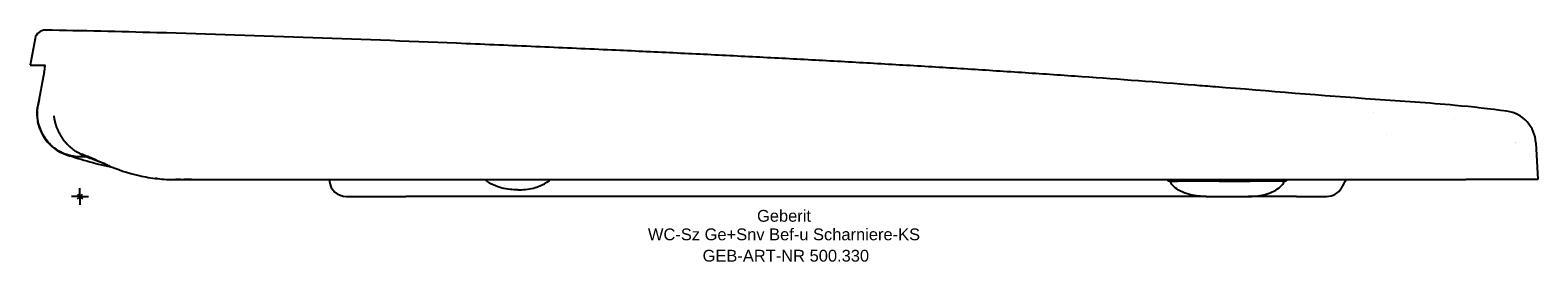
# Model space of a CAD drawing. Header units: millimetres. Extents: x -15 to 433, y -19 to 49.
import ezdxf
from ezdxf.enums import TextEntityAlignment as Align

# ---------------------------------------------------------------- set-up
doc = ezdxf.new("R2010")
doc.units = ezdxf.units.MM
doc.layers.get('0').update_dxf_attribs({"linetype": 'CONTINUOUS'})
for name, color, linetype, lineweight in [('Arbeitspunkt(DIN)', 7, 'CONTINUOUS', 25), ('GEB-ART-NR', 1, 'CONTINUOUS', 18), ('GEB-BEZUG', 2, 'CONTINUOUS', 25), ('GEB-TEXT', 5, 'CONTINUOUS', 18)]:
    doc.layers.add(name, color=color, linetype=linetype, lineweight=lineweight)
doc.layers.add('GEB-KONTUR-A', color=5, linetype='CONTINUOUS')
doc.styles.get("Standard").update_dxf_attribs({"font": 'arial.ttf'})

# ---------------------------------------------------------------- blocks, each defined once
blk = doc.blocks.new('Einfügepunkt')
at = {"layer": 'GEB-BEZUG'}
for p, q in [((-0.71, -0.71), (0.71, 0.71)), ((-0.71, 0.71), (0.71, -0.71))]:
    blk.add_line(p, q, dxfattribs=at)

msp = doc.modelspace()

# ---------------------------------------------------------------- linework, layer by layer
at = {"layer": 'Arbeitspunkt(DIN)', "ltscale": 25}
for q in [(-2.5, 0), (0, 2.5), (0, -2.5), (2.5, 0)]:
    msp.add_line((0, 0), q, dxfattribs=at)
at = {"layer": 'GEB-KONTUR-A', "ltscale": 25}
for p, q in [((-13.32, 46.93), (-14.8, 39)), ((-14.8, 39), (-14.5, 39)), ((-14.5, 39), (-10.44, 39)), ((-10.6, 37.03), (-12.49, 26.87)), ((384.24, 24.85), (384.24, 24.85)), ((408.17, 23.04), (408.17, 23.04)), ((388.1, 18.26), (388.1, 18.26)), ((432.43, 15.92), (433, 5)), ((0.13, 11.75), (0.13, 11.75)), ((28.44, 5), (33.16, 5)), ((33.16, 5), (212.21, 5)), ((74.09, 4.49), (74.09, 4.49)), ((74.09, 4.49), (74.09, 4.49)), ((212.21, 5), (273.06, 5)), ((273.06, 5), (322.86, 5)), ((322.86, 5), (411.59, 5)), ((322.97, 4.96), (322.97, 4.96)), ((323.78, 4.5), (325.97, 4.5)), ((338.38, 4.5), (325.97, 4.5)), ((338.38, 4.5), (347.52, 4.5)), ((357.13, 4.5), (347.52, 4.5)), ((357.13, 4.5), (357.69, 4.5)), ((433, 5), (411.59, 5)), ((79.06, 0), (96.76, 0)), ((157.13, 0), (96.76, 0)), ((217.69, 0), (157.13, 0)), ((298.46, 0), (217.69, 0)), ((334.46, 0), (298.46, 0)), ((361.36, 0), (347.01, 0)), ((361.36, 0), (370.27, 0)), ((334.53, 0), (346.94, 0))]:
    msp.add_line(p, q, dxfattribs=at)
for centre, radius, start, end in [((-10.37, 46.38), 3, 88.9569, 169.3924), ((0, 24.5), 12.75, 180, 251.8191), ((422.44, 15.4), 10, 3, 82.0998), ((414.05, 7.37), 15, 34.7539, 34.7546), ((42.19, 152.96), 147.96, 251.8191, 257.3966), ((79.06, 5), 5, 185.8506, 270), ((323.81, 5.5), 1, 212.8421, 270), ((357.59, 5.5), 1, 270, 305.4286), ((370.27, 5), 5, 270, 331.0477)]:
    msp.add_arc(centre, radius, start, end, dxfattribs=at)
for points, knots in [([(337.25, 32.53), (335.19, 32.69), (322, 33.75), (303.2, 35.17), (280.71, 36.71), (263.73, 37.8), (246.62, 38.85), (229.35, 39.85), (211.88, 40.81), (194.19, 41.72), (176.25, 42.61), (157.24, 43.5), (136.81, 44.42), (107.4, 45.67), (69.32, 47.17), (27.11, 48.56), (0.64, 49.18), (-10.31, 49.38)], [0, 0, 0, 0, 0.019574, 0.125737, 0.178819, 0.231901, 0.284982, 0.338064, 0.391146, 0.444227, 0.497309, 0.55039, 0.610851, 0.671313, 0.792235, 0.913157, 1, 1, 1, 1]), ([(-10.6, 37.03), (-10.55, 37.28), (-10.51, 37.53), (-10.48, 37.76), (-10.47, 37.78), (-10.47, 37.79), (-10.47, 37.81), (-10.44, 38.04), (-10.41, 38.24), (-10.4, 38.42), (-10.39, 38.6), (-10.38, 38.74), (-10.39, 38.84), (-10.39, 38.9), (-10.4, 38.94), (-10.41, 38.96), (-10.42, 38.99), (-10.43, 39), (-10.44, 39)], [-0.3130753, -0.3130753, -0.3130753, -0.3130753, -0.2371236, -0.2371236, -0.2371236, -0.2321013, -0.2321013, -0.2321013, -0.1566465, -0.1566465, -0.1566465, -0.0805655, -0.0805655, -0.0805655, -0.0390204, -0.0390204, -0.0390204, -0.000002, -0.000002, -0.000002, -0.000002]), ([(423.82, 25.3), (418.7, 26.01), (405.69, 27.42), (376.74, 29.29), (353.05, 31.26), (337.25, 32.53)], [0, 0, 0, 0, 0.178403, 0.452266, 1, 1, 1, 1]), ([(-12.71, 24.5), (-12.71, 24.9), (-12.69, 25.29), (-12.62, 26.09), (-12.57, 26.48), (-12.49, 26.87)], [-0.2383074, -0.2383074, -0.2383074, -0.2383074, -0.1191546, -0.1191546, -0.0000014, -0.0000014, -0.0000014, -0.0000014]), ([(-12.33, 27.73), (-12.4, 27.48), (-12.46, 27.23), (-12.56, 26.7), (-12.61, 26.43), (-12.64, 26.15), (-12.64, 26.15), (-12.64, 26.15)], [0.2166772, 0.2166772, 0.2166772, 0.2166772, 0.4, 0.4, 0.6, 0.6, 0.6005461, 0.6005461, 0.6005461, 0.6005461]), ([(0.13, 11.75), (-1.23, 11.75), (-2.61, 11.98), (-5.21, 12.85), (-6.45, 13.51), (-8.63, 15.17), (-9.6, 16.2), (-10.75, 17.9), (-11.09, 18.5), (-11.67, 19.75), (-11.91, 20.41), (-12.35, 21.89), (-12.52, 22.73), (-12.66, 23.86), (-12.69, 24.18), (-12.71, 24.5)], [0, 0, 0, 0, 0.409363, 0.409363, 0.820591, 0.820591, 1.233, 1.233, 1.437564, 1.437564, 1.645091, 1.645091, 1.912323, 1.912323, 2.023787, 2.023787, 2.023787, 2.023787]), ([(-7.79, 23.98), (-7.78, 23.84), (-7.76, 23.71), (-7.74, 23.58), (-7.72, 23.45), (-7.7, 23.31), (-7.68, 23.18), (-7.65, 23.05), (-7.63, 22.91), (-7.6, 22.77), (-7.58, 22.64), (-7.55, 22.51), (-7.52, 22.38), (-7.51, 22.37), (-7.51, 22.36), (-7.51, 22.35), (-7.46, 22.15), (-7.41, 21.94), (-7.35, 21.74), (-7.33, 21.67), (-7.31, 21.6), (-7.29, 21.53), (-7.25, 21.39), (-7.21, 21.26), (-7.17, 21.13), (-7.15, 21.09), (-7.14, 21.05), (-7.13, 21.01), (-7.11, 20.97), (-7.1, 20.93), (-7.09, 20.89), (-7.07, 20.85), (-7.06, 20.81), (-7.04, 20.77), (-7.04, 20.76), (-7.03, 20.74), (-7.03, 20.73), (-6.97, 20.56), (-6.91, 20.4), (-6.84, 20.24), (-6.79, 20.12), (-6.75, 20), (-6.7, 19.89), (-6.64, 19.75), (-6.58, 19.62), (-6.52, 19.49), (-6.5, 19.46), (-6.49, 19.42), (-6.47, 19.39), (-6.46, 19.36), (-6.44, 19.32), (-6.42, 19.29), (-6.41, 19.26), (-6.39, 19.22), (-6.37, 19.19), (-6.36, 19.17), (-6.35, 19.15), (-6.34, 19.13), (-6.25, 18.94), (-6.16, 18.77), (-6.06, 18.6), (-6.01, 18.5), (-5.96, 18.41), (-5.9, 18.32), (-5.83, 18.19), (-5.75, 18.06), (-5.67, 17.93), (-5.65, 17.9), (-5.63, 17.87), (-5.61, 17.84), (-5.59, 17.81), (-5.57, 17.77), (-5.55, 17.74), (-5.53, 17.71), (-5.51, 17.68), (-5.49, 17.65), (-5.47, 17.62), (-5.46, 17.6), (-5.44, 17.57), (-5.4, 17.51), (-5.36, 17.45), (-5.32, 17.39), (-5.19, 17.2), (-5.05, 17.01), (-4.91, 16.83), (-4.77, 16.65), (-4.63, 16.47), (-4.48, 16.29), (-4.41, 16.2), (-4.33, 16.11), (-4.25, 16.02), (-4.11, 15.86), (-3.96, 15.7), (-3.82, 15.55), (-3.75, 15.48), (-3.68, 15.41), (-3.61, 15.34), (-3.5, 15.23), (-3.4, 15.13), (-3.29, 15.03), (-3.26, 15), (-3.23, 14.97), (-3.2, 14.95), (-3.17, 14.92), (-3.14, 14.9), (-3.12, 14.87), (-3.09, 14.85), (-3.06, 14.82), (-3.03, 14.79), (-3.01, 14.77), (-2.98, 14.75), (-2.96, 14.73), (-2.88, 14.66), (-2.8, 14.59), (-2.72, 14.52), (-2.63, 14.46), (-2.55, 14.39), (-2.47, 14.33), (-2.39, 14.26), (-2.31, 14.2), (-2.23, 14.14), (-2.14, 14.07), (-2.06, 14.01), (-1.98, 13.95), (-1.89, 13.89), (-1.81, 13.83), (-1.72, 13.77), (-1.63, 13.71), (-1.55, 13.66), (-1.46, 13.6), (-1.41, 13.57), (-1.37, 13.54), (-1.32, 13.51), (-1.05, 13.34), (-0.77, 13.18), (-0.48, 13.03), (-0.23, 12.9), (0.02, 12.78), (0.27, 12.67), (0.36, 12.62), (0.45, 12.59), (0.55, 12.55)], [0, 0, 0, 0, 0.03125, 0.03125, 0.03125, 0.0617186, 0.0617186, 0.0617186, 0.0933593, 0.0933593, 0.0933593, 0.122933, 0.122933, 0.122933, 0.125, 0.125, 0.125, 0.1717711, 0.1717711, 0.1717711, 0.1875, 0.1875, 0.1875, 0.21875, 0.21875, 0.21875, 0.2283679, 0.2283679, 0.2283679, 0.2379666, 0.2379666, 0.2379666, 0.2471648, 0.2471648, 0.2471648, 0.25, 0.25, 0.25, 0.285541, 0.285541, 0.285541, 0.3125, 0.3125, 0.3125, 0.34375, 0.34375, 0.34375, 0.3526451, 0.3526451, 0.3526451, 0.3615758, 0.3615758, 0.3615758, 0.3700827, 0.3700827, 0.3700827, 0.375, 0.375, 0.375, 0.4152069, 0.4152069, 0.4152069, 0.4375, 0.4375, 0.4375, 0.46875, 0.46875, 0.46875, 0.4772785, 0.4772785, 0.4772785, 0.4858238, 0.4858238, 0.4858238, 0.4939363, 0.4939363, 0.4939363, 0.5, 0.5, 0.5, 0.5133725, 0.5133725, 0.5133725, 0.5570629, 0.5570629, 0.5570629, 0.6014697, 0.6014697, 0.6014697, 0.625, 0.625, 0.625, 0.6676532, 0.6676532, 0.6676532, 0.6875, 0.6875, 0.6875, 0.71875, 0.71875, 0.71875, 0.7271527, 0.7271527, 0.7271527, 0.7355673, 0.7355673, 0.7355673, 0.7435947, 0.7435947, 0.7435947, 0.75, 0.75, 0.75, 0.769493, 0.769493, 0.769493, 0.7890392, 0.7890392, 0.7890392, 0.8085432, 0.8085432, 0.8085432, 0.8278217, 0.8278217, 0.8278217, 0.8469035, 0.8469035, 0.8469035, 0.8656237, 0.8656237, 0.8656237, 0.875, 0.875, 0.875, 0.9318865, 0.9318865, 0.9318865, 0.9818562, 0.9818562, 0.9818562, 1, 1, 1, 1]), ([(7.11, 9.73), (5.55, 10.37), (4.22, 10.87), (2.07, 11.62), (1.2, 11.9), (0.31, 12.16)], [0.297196, 0.297196, 0.297196, 0.297196, 1.169362, 1.169362, 1.864501, 1.864501, 1.864501, 1.864501]), ([(8.18, 9.29), (6.78, 9.91), (5.44, 10.5), (2.89, 11.58), (1.68, 12.08), (0.55, 12.55)], [0.000004, 0.000004, 0.000004, 0.000004, 0.560719, 0.560719, 1.121432, 1.121432, 1.121432, 1.121432]), ([(8.18, 9.29), (11, 8.04), (14.15, 6.96), (19.33, 5.8), (21.14, 5.5), (24.79, 5.1), (26.61, 5), (28.44, 5)], [0.000004, 0.000004, 0.000004, 0.000004, 1.133496, 1.133496, 1.712185, 1.712185, 2.266987, 2.266987, 2.266987, 2.266987]), ([(130, 2), (128.53, 2), (126.34, 2.13), (122.97, 3.21), (121.37, 4.09), (120.45, 4.89), (120.32, 5)], [0, 0, 0, 0, 0.3974021, 0.5527673, 0.8078902, 0.8485461, 0.8485461, 0.8485461, 0.8485461]), ([(130, 2), (131.48, 2), (133.66, 2.13), (137.04, 3.21), (138.63, 4.09), (139.56, 4.89), (139.68, 5)], [0, 0, 0, 0, 0.3974021, 0.5527673, 0.8078902, 0.8485461, 0.8485461, 0.8485461, 0.8485461]), ([(334.53, 0), (333.79, 0), (333.02, 0.02), (331.45, 0.17), (330.64, 0.3), (328.99, 0.72), (328.16, 1), (326.64, 1.69), (325.95, 2.1), (324.98, 2.86), (324.67, 3.15), (324.14, 3.77), (323.92, 4.11), (323.78, 4.5)], [0, 0, 0, 0, 0.2, 0.2, 0.4, 0.4, 0.6, 0.6, 0.8, 0.8, 0.9, 0.9, 1, 1, 1, 1]), ([(346.94, 0), (347.68, 0), (348.45, 0.02), (350.02, 0.17), (350.83, 0.3), (352.47, 0.72), (353.31, 1), (354.82, 1.69), (355.52, 2.1), (356.48, 2.86), (356.79, 3.15), (357.32, 3.77), (357.55, 4.11), (357.69, 4.5)], [0, 0, 0, 0, 0.2, 0.2, 0.4, 0.4, 0.6, 0.6, 0.8, 0.8, 0.9, 0.9, 1, 1, 1, 1])]:
    msp.add_open_spline(points, degree=3, knots=knots, dxfattribs=at)
for points in [[(-12.13, 28.82), (-12.33, 28.09), (-12.49, 27.35), (-12.6, 26.59)], [(-12.33, 27.73), (-12.33, 27.74), (-12.33, 27.75), (-12.33, 27.76)], [(-12.72, 25.32), (-12.74, 25.05), (-12.75, 24.77), (-12.75, 24.5)], [(-12.74, 23.91), (-12.74, 23.93), (-12.74, 23.95), (-12.74, 23.97)], [(-12.72, 25.32), (-12.71, 25.6), (-12.68, 25.87), (-12.64, 26.15)], [(-12.34, 21.28), (-12.4, 21.52), (-12.46, 21.76), (-12.5, 22)], [(1.64, 11.75), (1.07, 11.75), (0.56, 11.75), (0.13, 11.75)], [(0.31, 12.16), (0.31, 12.16), (0.31, 12.16), (0.3, 12.16)], [(8.79, 9.03), (8.74, 9.05), (8.7, 9.06), (8.66, 9.08)], [(23.19, 5.28), (22.9, 5.31), (22.61, 5.34), (22.33, 5.38)], [(29.88, 5), (29.4, 5), (28.92, 5), (28.44, 5)], [(33.16, 5), (32.38, 5), (31.6, 5), (30.83, 5)], [(74.03, 5), (74.05, 4.83), (74.07, 4.66), (74.09, 4.49)], [(322.97, 4.96), (322.96, 4.97), (322.96, 4.99), (322.95, 5)], [(358.67, 5), (358.51, 4.91), (358.34, 4.81), (358.17, 4.69)], [(376.22, 5), (375.64, 4.23), (375.11, 3.42), (374.64, 2.58)], [(374.64, 2.58), (374.64, 2.58), (374.64, 2.58), (374.64, 2.58)]]:
    msp.add_open_spline(points, degree=3, dxfattribs=at)

# ---------------------------------------------------------------- block references
at = {"ltscale": 25}
msp.add_blockref('Einfügepunkt', (0, 0), dxfattribs=at)

# ---------------------------------------------------------------- texts
at = {"layer": 'GEB-ART-NR'}
msp.add_text('GEB-ART-NR 500.330', height=3.5, dxfattribs=at).set_placement((209.65, -19.34), align=Align.CENTER)
at = {"layer": 'GEB-TEXT'}
for s, p in [('Geberit', (209.1, -7.5)), ('WC-Sz Ge+Snv Bef-u Scharniere-KS', (209.1, -13))]:
    msp.add_text(s, height=3.5, dxfattribs=at).set_placement(p, align=Align.CENTER)

doc.saveas('drawing.dxf')
